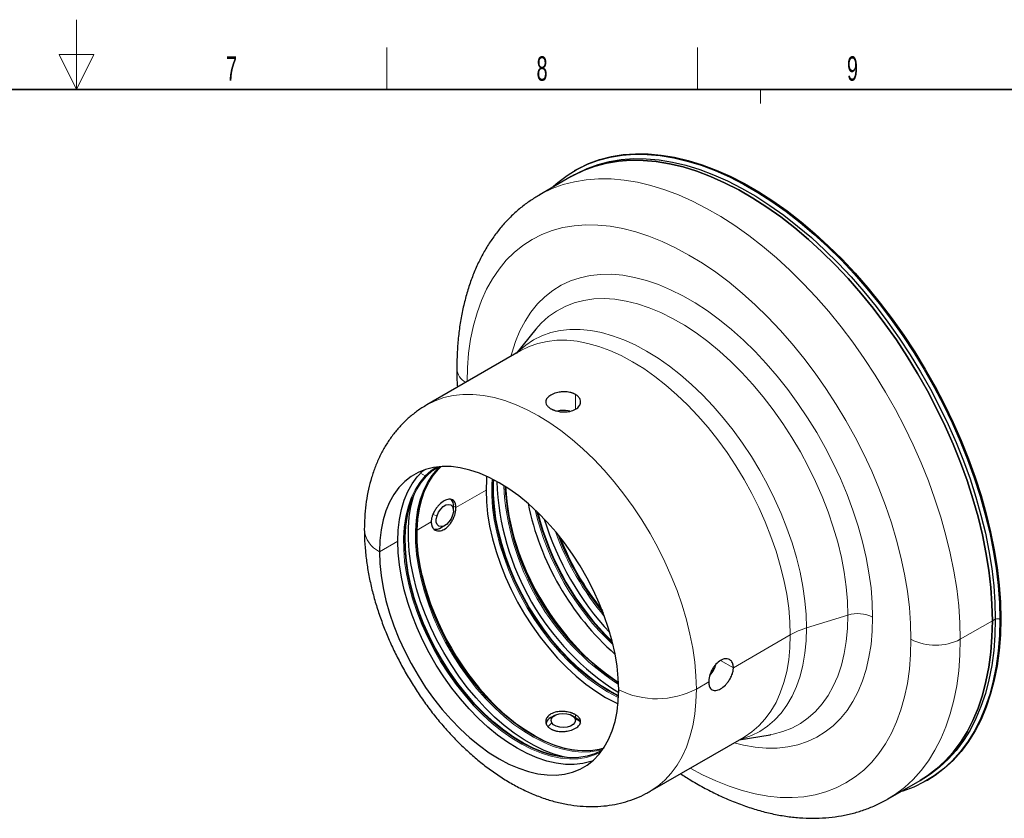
# Model space of a CAD drawing. Header units: millimetres. Extents: x 16 to 581, y 2 to 418.
# Tile 3 of 4: x 296 to 437, y 303 to 418. Entities that reach past the tile are written whole.
import ezdxf

# ---------------------------------------------------------------- set-up
doc = ezdxf.new("R2010")
doc.units = ezdxf.units.MM
doc.styles.add('SLDTEXTSTYLE0', font='TXT', dxfattribs={"width": 0.605})

msp = doc.modelspace()

# ---------------------------------------------------------------- linework, layer by layer
at = {"color": 7, "linetype": 'Continuous', "lineweight": 18}
for p, q in [((304, 418), (304, 408)), ((348.5, 408), (348.5, 414)), ((393, 408), (393, 414)), ((306.5, 413), (301.5, 413)), ((301.5, 413), (304, 408)), ((304, 408), (306.5, 413)), ((402.02783, 406), (402.02783, 408)), ((375.52802, 364.24354), (375.52802, 362.12309)), ((353.98263, 352.5602), (353.31518, 352.9482)), ((355.68984, 353.54575), (355.48999, 353.66193)), ((355.68984, 353.54575), (356.04105, 353.88889)), ((358.38068, 348.01318), (362.69404, 350.50323)), ((358.02713, 348.21729), (358.38068, 348.01318)), ((352.82254, 344.80453), (354.84515, 345.97216)), ((355.6726, 346.86042), (355.09171, 347.02921)), ((347.42053, 341.68602), (350.03682, 343.19638)), ((408.64009, 330.76005), (414.57492, 332.60488)), ((430.68235, 329.13375), (435.27855, 331.78707)), ((435.27855, 331.78707), (435.70281, 332.03199)), ((436.33921, 331.99117), (436.48063, 332.07282)), ((398.15544, 325.05171), (406.31002, 329.75924)), ((398.15544, 325.05171), (396.31853, 326.11213)), ((392.84938, 321.98858), (394.61991, 323.01069)), ((375.40966, 317.83434), (376.11654, 317.36662)), ((375.52802, 317.90485), (375.52802, 318.31312)), ((372.11086, 317.15915), (371.60552, 316.61792))]:
    msp.add_line(p, q, dxfattribs=at)
at = {"color": 7, "linetype": 'Continuous', "lineweight": 35}
msp.add_line((37, 408), (571, 408), dxfattribs=at)
at = {"color": 7, "linetype": 'Continuous', "lineweight": 25}
for p, q in [((374.92524, 395.49972), (370.32905, 392.84639)), ((375.3495, 395.74464), (374.92524, 395.49972)), ((375.52379, 396.42259), (375.38237, 396.34095)), ((369.84795, 373.60497), (367.00484, 370.14332)), ((367.6839, 370.53534), (354.22326, 362.76467)), ((374.70862, 361.83365), (374.45098, 361.89807)), ((355.86981, 353.53573), (356.24881, 353.90425)), ((358.02713, 347.60498), (358.02713, 348.21729)), ((356.25965, 345.15559), (356.7899, 345.46179)), ((372.52262, 318.21099), (371.9922, 317.90468)), ((375.52831, 317.90468), (374.99789, 318.21099)), ((376.11654, 317.36662), (376.22542, 317.12445)), ((386.22066, 307.33755), (399.6813, 315.10821)), ((399.00224, 314.7162), (403.42174, 315.44716)), ((403.42174, 315.44716), (403.53268, 315.466)), ((424.92118, 308.89483), (425.34544, 309.13975)), ((420.32498, 306.24151), (424.92118, 308.89483)), ((425.87826, 308.87001), (426.01968, 308.95165))]:
    msp.add_line(p, q, dxfattribs=at)
at = {"color": 7, "linetype": 'Continuous', "lineweight": 25, "flags": 128}
for points in [[(372.0877, 393.86164), (372.98658, 394.66634), (374.3221, 395.67517), (375.74345, 396.54352), (377.24596, 397.26855), (378.82476, 397.8479), (380.47467, 398.27967), (382.19033, 398.56247), (383.96614, 398.69537), (385.7963, 398.67793), (387.67485, 398.51021), (389.59566, 398.19276), (391.55246, 397.72661), (393.53887, 397.11329), (395.54841, 396.3548), (397.57453, 395.4536), (399.61061, 394.41264), (401.65002, 393.23531), (403.6861, 391.92546), (405.71222, 390.48735), (407.72176, 388.92568), (409.70817, 387.24555), (411.66497, 385.45242), (413.58578, 383.55215), (415.46432, 381.55095), (417.29449, 379.45532), (419.0703, 377.27212), (420.78596, 375.00847), (422.43587, 372.67173), (424.01467, 370.26955), (425.51718, 367.80975), (426.93852, 365.30036), (428.27405, 362.74955), (429.51942, 360.16566), (430.67055, 357.55711), (431.72369, 354.93241), (432.67542, 352.30012), (433.52262, 349.66883), (434.26253, 347.04711), (434.89275, 344.44353), (435.4112, 341.86657), (435.81621, 339.32463), (436.10645, 336.82602), (436.28097, 334.37887), (436.33921, 331.99117)], [(375.3495, 395.74464), (375.70701, 395.9452), (377.19465, 396.66306), (378.75781, 397.23667), (380.39139, 397.66417), (382.09006, 397.94417), (383.84829, 398.07575), (385.66033, 398.05848), (387.52028, 397.89243), (389.42207, 397.57812), (391.3595, 397.11659), (393.32624, 396.50934), (395.31588, 395.75835), (397.32194, 394.86608), (399.33786, 393.83542), (401.35708, 392.66975), (403.37301, 391.37287), (405.37906, 389.949), (407.36871, 388.4028), (409.33545, 386.73929), (411.27287, 384.96392), (413.17466, 383.08247), (415.03461, 381.10108), (416.84665, 379.0262), (418.60488, 376.86462), (420.30355, 374.62337), (421.93713, 372.30978), (423.5003, 369.93138), (424.98794, 367.49593), (426.3952, 365.01138), (427.71751, 362.48584), (428.95054, 359.92753), (430.09028, 357.34481), (431.13299, 354.74609), (432.0753, 352.13987), (432.91411, 349.53462), (433.6467, 346.93887), (434.27067, 344.36106), (434.78399, 341.80961), (435.18499, 339.29284), (435.47236, 336.81897), (435.64515, 334.39605), (435.70281, 332.03199)], [(375.52379, 396.42259), (375.88487, 396.62516), (377.38738, 397.35019), (378.96618, 397.92954), (380.61609, 398.36132), (382.33175, 398.64411), (384.10756, 398.77701), (385.93773, 398.75957), (387.81627, 398.59185), (389.73708, 398.2744), (391.69388, 397.80826), (393.68029, 397.19493), (395.68983, 396.43644), (397.71595, 395.53524), (399.75203, 394.49428), (401.79144, 393.31695), (403.82752, 392.0071), (405.85364, 390.56899), (407.86318, 389.00732), (409.84959, 387.32719), (411.80639, 385.53406), (413.7272, 383.63379), (415.60575, 381.63259), (417.43591, 379.53696), (419.21172, 377.35376), (420.92738, 375.09011), (422.5773, 372.75337), (424.15609, 370.35119), (425.6586, 367.89139), (427.07995, 365.382), (428.41548, 362.83119), (429.66084, 360.2473), (430.81197, 357.63876), (431.86511, 355.01406), (432.81684, 352.38176), (433.66404, 349.75047), (434.40395, 347.12875), (435.03417, 344.52517), (435.55262, 341.94821), (435.95763, 339.40627), (436.24787, 336.90766), (436.42239, 334.46051), (436.48063, 332.07282)], [(435.27855, 331.78707), (435.22089, 334.15113), (435.04809, 336.57404), (434.76073, 339.04792), (434.35973, 341.56469), (433.84641, 344.11614), (433.22243, 346.69394), (432.48985, 349.2897), (431.65103, 351.89494), (430.70873, 354.50117), (429.66601, 357.09988), (428.52628, 359.68261), (427.29325, 362.24091), (425.97094, 364.76646), (424.56367, 367.25101), (423.07603, 369.68645), (421.51287, 372.06485), (419.87929, 374.37845), (418.18062, 376.61969), (416.42239, 378.78128), (414.61035, 380.85615), (412.7504, 382.83755), (410.84861, 384.719), (408.91118, 386.49437), (406.94444, 388.15787), (404.9548, 389.70408), (402.94874, 391.12795), (400.93282, 392.42483), (398.9136, 393.5905), (396.89767, 394.62115), (394.89162, 395.51343), (392.90197, 396.26442), (390.93523, 396.87167), (388.99781, 397.3332), (387.09602, 397.6475), (385.23607, 397.81356), (383.42403, 397.83083), (381.6658, 397.69925), (379.96713, 397.41925), (378.33354, 396.99175), (376.77038, 396.41813), (375.28274, 395.70028), (374.92524, 395.49972)], [(374.92524, 395.49972), (375.28274, 395.70028), (376.77038, 396.41813), (378.33354, 396.99175), (379.96713, 397.41925), (381.6658, 397.69925), (383.42403, 397.83083), (385.23607, 397.81356), (387.09602, 397.6475), (388.99781, 397.3332), (390.93523, 396.87167), (392.90197, 396.26442), (394.89162, 395.51343), (396.89767, 394.62115), (398.9136, 393.5905), (400.93282, 392.42483), (402.94874, 391.12795), (404.9548, 389.70408), (406.94444, 388.15787), (408.91118, 386.49437), (410.84861, 384.719), (412.7504, 382.83755), (414.61035, 380.85615), (416.42239, 378.78128), (418.18062, 376.61969), (419.87929, 374.37845), (421.51287, 372.06485), (423.07603, 369.68645), (424.56367, 367.25101), (425.97094, 364.76646), (427.29325, 362.24091), (428.52628, 359.68261), (429.66601, 357.09988), (430.70873, 354.50117), (431.65103, 351.89494), (432.48985, 349.2897), (433.22243, 346.69394), (433.84641, 344.11614), (434.35973, 341.56469), (434.76073, 339.04792), (435.04809, 336.57404), (435.22089, 334.15113), (435.27855, 331.78707)], [(381.71521, 321.88812), (381.65664, 323.5571), (381.48134, 325.28229), (381.1905, 327.05192), (380.78612, 328.85389), (380.27094, 330.6759), (379.6485, 332.5055), (378.92305, 334.33019), (378.09953, 336.13751), (377.18358, 337.91511), (376.18145, 339.65085), (375.09998, 341.33287), (373.94657, 342.94969), (372.7291, 344.49025), (371.45588, 345.94404), (370.1356, 347.30112), (368.77729, 348.55223), (367.39023, 349.68881), (365.98388, 350.70311), (364.56787, 351.58819), (363.15185, 352.338), (361.74551, 352.94744), (360.35845, 353.41233), (359.00014, 353.72949), (357.67986, 353.89677), (356.40664, 353.91301), (355.18916, 353.77811), (354.03575, 353.49299), (352.95429, 353.0596), (351.95216, 352.4809), (351.03621, 351.76083), (350.21269, 350.90432), (349.48723, 349.91723), (348.86479, 348.80628), (348.34962, 347.57908), (347.94523, 346.244), (347.6544, 344.81017), (347.4791, 343.28737), (347.42053, 341.68602)], [(350.03682, 343.19638), (350.09539, 344.79773), (350.27069, 346.32052), (350.56153, 347.75436), (350.96591, 349.08943), (351.48109, 350.31664), (352.10353, 351.42758), (352.82899, 352.41468), (353.6525, 353.27118), (353.82276, 353.42137)], [(379.56067, 313.52256), (378.89849, 313.34191), (377.70901, 313.15322), (376.45953, 313.11881), (375.15905, 313.23892), (373.81695, 313.5127), (372.44288, 313.93816), (371.04675, 314.51224), (369.63863, 315.23081), (368.22865, 316.08869), (366.82698, 317.0797), (365.44371, 318.1967), (364.08881, 319.43163), (362.77204, 320.77561), (361.50289, 322.21894), (360.29051, 323.75124), (359.14362, 325.36145), (358.0705, 327.03798), (357.07887, 328.76875), (356.17588, 330.54129), (355.36804, 332.34282), (354.66116, 334.16037), (354.06034, 335.98084), (353.56991, 337.79112), (353.1934, 339.57816), (352.93352, 341.32908), (352.79215, 343.03127), (352.7703, 344.67247), (352.86814, 346.24085), (353.08496, 347.72511), (353.41919, 349.11456), (353.86842, 350.39919), (354.42943, 351.56973), (355.09817, 352.61776), (355.86981, 353.53573)], [(354.1626, 352.55018), (355.0316, 353.33146), (355.81386, 353.86699)], [(379.31089, 313.16453), (378.31218, 312.69797), (377.19128, 312.35636), (376.0018, 312.16767), (374.75232, 312.13326), (373.45184, 312.25337), (372.10974, 312.52715), (370.73567, 312.95261), (369.33954, 313.52669), (367.93142, 314.24526), (366.52144, 315.10314), (365.11977, 316.09415), (363.7365, 317.21114), (362.3816, 318.44608), (361.06483, 319.79006), (359.79568, 321.23339), (358.5833, 322.76569), (357.43641, 324.3759), (356.36329, 326.05243), (355.37166, 327.7832), (354.46867, 329.55574), (353.66083, 331.35727), (352.95395, 333.17482), (352.35313, 334.99529), (351.8627, 336.80557), (351.48619, 338.59261), (351.22631, 340.34353), (351.08494, 342.04572), (351.06309, 343.68692), (351.16093, 345.2553), (351.37775, 346.73956), (351.71198, 348.12901), (352.16121, 349.41364), (352.72222, 350.58418), (353.39096, 351.63221), (354.1626, 352.55018)], [(362.78705, 352.50916), (362.7526, 352.10458), (362.69404, 350.50323)], [(381.69654, 320.97511), (381.66555, 320.99008), (380.25607, 321.74199), (378.84714, 322.63184), (377.44889, 323.65323), (376.07142, 324.79878), (374.72464, 326.06025), (373.41825, 327.42855), (372.16167, 328.89381), (370.96396, 330.44549), (369.83373, 332.0724), (368.77914, 333.76282), (367.80779, 335.50457), (366.92666, 337.2851), (366.14212, 339.09158), (365.45981, 340.91101), (364.88465, 342.73025), (364.42078, 344.53622), (364.07155, 346.3159), (363.83947, 348.05646), (363.72621, 349.74537), (363.7326, 351.37045), (363.77067, 352.02699)], [(381.69845, 321.02256), (380.37823, 321.73123), (378.9633, 322.62487), (377.5591, 323.65059), (376.17577, 324.80102), (374.82325, 326.06786), (373.51131, 327.44198), (372.24938, 328.91348), (371.04657, 330.47176), (369.91154, 332.10559), (368.85246, 333.80321), (367.87697, 335.55237), (366.9921, 337.34048), (366.20422, 339.15465), (365.519, 340.98181), (364.9414, 342.8088), (364.47555, 344.62245), (364.12484, 346.4097), (363.89177, 348.15767), (363.77803, 349.85376), (363.78444, 351.48576), (363.81271, 352.00492)], [(375.38247, 313.20774), (375.30611, 313.21887), (373.95829, 313.49381), (372.57838, 313.92108), (371.17632, 314.49761), (369.7622, 315.21924), (368.34622, 316.08077), (366.93858, 317.07599), (365.54942, 318.19774), (364.18876, 319.43793), (362.86639, 320.78763), (361.59184, 322.23711), (360.3743, 323.77592), (359.22253, 325.39299), (358.14484, 327.07665), (357.14899, 328.81479), (356.24216, 330.59487), (355.43088, 332.40407), (354.72099, 334.22935), (354.11762, 336.05757), (353.6251, 337.87555), (353.24699, 339.67019), (352.986, 341.42856), (352.84403, 343.138), (352.82209, 344.78618), (352.92035, 346.36124), (353.13808, 347.85182), (353.47374, 349.24718), (353.88674, 350.44346)], [(362.69404, 350.50323), (362.7526, 348.83426), (362.9279, 347.10906), (363.21874, 345.33944), (363.62313, 343.53746), (364.1383, 341.71546), (364.76074, 339.88586), (365.4862, 338.06116), (366.30972, 336.25384), (367.22567, 334.47624), (368.2278, 332.7405), (369.30926, 331.05848), (370.46267, 329.44166), (371.68014, 327.9011), (372.95337, 326.44731), (374.27364, 325.09023), (375.63195, 323.83912), (377.01902, 322.70254), (378.42536, 321.68824), (379.84138, 320.80317), (381.25739, 320.05335), (381.6222, 319.88219)], [(373.67526, 312.22219), (373.5989, 312.23332), (372.25108, 312.50826), (370.87117, 312.93553), (369.46911, 313.51206), (368.05499, 314.23369), (366.63901, 315.09522), (365.23137, 316.09044), (363.84221, 317.21219), (362.48155, 318.45238), (361.15918, 319.80208), (359.88463, 321.25155), (358.66709, 322.79037), (357.51532, 324.40744), (356.43763, 326.0911), (355.44178, 327.82924), (354.53495, 329.60931), (353.72367, 331.41851), (353.01378, 333.2438), (352.41041, 335.07202), (351.91789, 336.89), (351.53978, 338.68464), (351.27879, 340.44301), (351.13682, 342.15245), (351.11488, 343.80063), (351.21314, 345.37569), (351.43087, 346.86626), (351.76653, 348.26162), (352.17953, 349.45791)], [(374.2789, 312.15953), (373.81348, 312.26069), (372.42501, 312.65838), (371.01241, 313.20378), (369.58531, 313.89318), (368.15347, 314.72186), (366.72668, 315.68417), (365.31467, 316.77352), (363.92709, 317.98248), (362.57343, 319.30279), (361.26292, 320.72543), (360.00453, 322.24068), (358.80684, 323.83819), (357.67803, 325.50705), (356.62583, 327.23586), (355.65741, 329.0128), (354.77939, 330.82575), (353.99777, 332.66231), (353.31789, 334.50995), (352.7444, 336.35603), (352.2812, 338.18796), (351.93147, 339.99321), (351.69759, 341.75945), (351.58116, 343.47462), (351.58298, 345.127), (351.70303, 346.70531), (351.9405, 348.19876), (352.29376, 349.59715), (352.42715, 350.01198)], [(355.6726, 346.86042), (355.89176, 347.35548), (356.19882, 347.80504), (356.56372, 348.16509), (356.95074, 348.40039), (357.322, 348.4879), (357.64115, 348.41905), (357.87695, 348.2006), (358.00632, 347.85391), (358.01661, 347.41293), (357.90679, 346.92082)], [(357.90679, 346.92082), (357.68762, 346.42576), (357.38056, 345.9762), (357.01566, 345.61615), (356.62865, 345.38086), (356.25739, 345.29335), (355.93824, 345.36219), (355.70244, 345.58065), (355.57306, 345.92734), (355.56278, 346.36831), (355.6726, 346.86042)], [(377.92927, 311.66313), (377.71628, 311.59151), (376.56287, 311.30639), (375.3454, 311.17149), (374.07217, 311.18773), (372.7519, 311.35501), (371.39359, 311.67217), (370.00652, 312.13706), (368.60018, 312.74649), (367.18416, 313.49631), (365.76815, 314.38139), (364.3618, 315.39569), (362.97474, 316.53227), (361.61643, 317.78338), (360.29616, 319.14046), (359.02293, 320.59425), (357.80546, 322.13481), (356.65205, 323.75163), (355.57059, 325.43365), (354.56846, 327.16939), (353.6525, 328.94699), (352.82899, 330.75431), (352.10353, 332.579), (351.48109, 334.4086), (350.96591, 336.23061), (350.56153, 338.03258), (350.27069, 339.80221), (350.09539, 341.5274), (350.03682, 343.19638)], [(347.42053, 341.68602), (347.4791, 340.01705), (347.6544, 338.29186), (347.94523, 336.52223), (348.34962, 334.72026), (348.86479, 332.89825), (349.48723, 331.06865), (350.21269, 329.24396), (351.03621, 327.43664), (351.95216, 325.65904), (352.95429, 323.92329), (354.03575, 322.24127), (355.18916, 320.62445), (356.40664, 319.08389), (357.67986, 317.6301), (359.00014, 316.27302), (360.35845, 315.02191), (361.74551, 313.88533), (363.15185, 312.87104), (364.56787, 311.98596), (365.98388, 311.23614), (367.39023, 310.62671), (368.77729, 310.16182), (370.1356, 309.84465), (371.45588, 309.67738), (372.7291, 309.66113), (373.94657, 309.79603), (375.09998, 310.08115), (376.18145, 310.51454), (377.18358, 311.09325), (378.09953, 311.81331), (378.92305, 312.66982), (379.6485, 313.65692), (380.27094, 314.76786), (380.78612, 315.99506), (381.1905, 317.33014), (381.48134, 318.76398), (381.65664, 320.28677), (381.71521, 321.88812)], [(436.33921, 331.99117), (436.28097, 329.67072), (436.10645, 327.42507), (435.81621, 325.26156), (435.4112, 323.18724), (434.89275, 321.20887), (434.26253, 319.33291), (433.52262, 317.56548), (432.67542, 315.91235), (431.72369, 314.37889), (430.67055, 312.97013), (429.51942, 311.69065), (428.27405, 310.54462), (426.93852, 309.53579), (425.51718, 308.66744), (424.01467, 307.94241), (422.43587, 307.36306), (422.08363, 307.25675)], [(424.92118, 308.89483), (425.97094, 309.55402), (427.29325, 310.55286), (428.52628, 311.68754), (429.66601, 312.95436), (430.70873, 314.34917), (431.65103, 315.86744), (432.48985, 317.50421), (433.22243, 319.25414), (433.84641, 321.11152), (434.35973, 323.0703), (434.76073, 325.12409), (435.04809, 327.26618), (435.22089, 329.48959), (435.27855, 331.78707)], [(435.27855, 331.78707), (435.22089, 329.48959), (435.04809, 327.26618), (434.76073, 325.12409), (434.35973, 323.0703), (433.84641, 321.11152), (433.22243, 319.25414), (432.48985, 317.50421), (431.65103, 315.86744), (430.70873, 314.34917), (429.66601, 312.95436), (428.52628, 311.68754), (427.29325, 310.55286), (425.97094, 309.55402), (424.92118, 308.89483)], [(435.70281, 332.03199), (435.64515, 329.73451), (435.47236, 327.5111), (435.18499, 325.36901), (434.78399, 323.31522), (434.27067, 321.35644), (433.6467, 319.49906), (432.91411, 317.74913), (432.0753, 316.11236), (431.13299, 314.59409), (430.09028, 313.19928), (428.95054, 311.93246), (427.71751, 310.79779), (426.3952, 309.79894), (425.34544, 309.13975)], [(436.48063, 332.07282), (436.42239, 329.75236), (436.24787, 327.50671), (435.95763, 325.3432), (435.55262, 323.26888), (435.03417, 321.29051), (434.40395, 319.41455), (433.66404, 317.64712), (432.81684, 315.99399), (431.86511, 314.46053), (430.81197, 313.05177), (429.66084, 311.77229), (428.41548, 310.62626), (427.07995, 309.61743), (426.01968, 308.95165)], [(372.11086, 317.15915), (372.01087, 317.46991), (372.08213, 317.7833), (372.31766, 318.06864), (372.69439, 318.298), (373.17546, 318.44892), (373.71378, 318.50664), (374.25664, 318.46551), (374.75092, 318.32954), (375.14822, 318.11206), (375.40966, 317.83434)], [(375.40966, 317.83434), (375.50964, 317.52358), (375.43838, 317.21019), (375.20286, 316.92485), (374.82612, 316.69549), (374.34505, 316.54457), (373.80674, 316.48685), (373.26387, 316.52799), (372.7696, 316.66395), (372.3723, 316.88144), (372.11086, 317.15915)], [(375.52831, 317.90468), (375.82003, 317.70224), (376.11654, 317.36662)]]:
    msp.add_lwpolyline(points, dxfattribs=at)
at = {"color": 7, "linetype": 'Continuous', "lineweight": 18, "flags": 128}
for points in [[(370.34008, 392.85275), (370.68655, 393.04696), (372.17419, 393.76481), (373.73735, 394.33842), (375.37093, 394.76592), (377.06961, 395.04592), (378.82783, 395.1775), (380.63988, 395.16024), (382.49982, 394.99418), (384.40161, 394.67987), (386.33904, 394.21834), (388.30578, 393.61109), (390.29542, 392.8601), (392.30148, 391.96783), (394.3174, 390.93717), (396.33662, 389.77151), (398.35255, 388.47462), (400.3586, 387.05075), (402.34825, 385.50455), (404.31499, 383.84104), (406.25241, 382.06567), (408.1542, 380.18422), (410.01415, 378.20283), (411.8262, 376.12795), (413.58442, 373.96637), (415.2831, 371.72512), (416.91668, 369.41153), (418.47984, 367.03313), (419.96748, 364.59768), (421.37475, 362.11313), (422.69705, 359.58759), (423.93008, 357.02928), (425.06982, 354.44656), (426.11254, 351.84784), (427.05484, 349.24162), (427.89365, 346.63637), (428.62624, 344.04062), (429.25021, 341.46281), (429.76354, 338.91136), (430.16453, 336.39459), (430.4519, 333.92072), (430.62469, 331.4978), (430.68235, 329.13375)], [(423.61128, 329.13375), (423.55323, 331.38583), (423.37928, 333.69672), (423.09007, 336.05799), (422.68666, 338.46102), (422.17051, 340.89704), (421.54351, 343.35717), (420.80796, 345.83242), (419.96652, 348.31377), (419.02227, 350.79216), (417.97867, 353.25855), (416.8395, 355.70394), (415.60895, 358.1194), (414.29148, 360.49612), (412.89191, 362.82544), (411.41535, 365.09884), (409.86719, 367.30804), (408.25307, 369.44497), (406.57888, 371.50184), (404.85074, 373.47114), (403.07494, 375.34568), (401.25797, 377.11863), (399.40646, 378.78351), (397.52716, 380.33425), (395.62693, 381.7652), (393.71271, 383.07112), (391.79148, 384.24727), (389.87025, 385.28933), (387.95603, 386.19352), (386.0558, 386.95653), (384.1765, 387.57557), (382.32499, 388.0484), (380.50802, 388.37328), (378.73222, 388.54903), (377.00408, 388.57501), (375.32989, 388.45112), (373.71577, 388.17781), (372.16761, 387.75608), (370.69105, 387.18748), (369.29148, 386.47407), (367.97401, 385.61846), (366.74345, 384.62377), (365.60429, 383.49363), (364.56069, 382.23217), (363.61644, 380.84398), (362.775, 379.33413), (362.03945, 377.70813), (361.41245, 375.97192), (360.8963, 374.13183), (360.49289, 372.19457), (360.20368, 370.16722), (360.02973, 368.05717), (359.9722, 366.08347)], [(366.27585, 369.72249), (366.39984, 370.19315), (366.92112, 371.83274), (367.55347, 373.36366), (368.29408, 374.77908), (369.13963, 376.07268), (370.08635, 377.23868), (371.13002, 378.27188), (372.26596, 379.16765), (373.4891, 379.922), (374.79399, 380.53156), (376.1748, 380.9936), (377.62535, 381.30607), (379.13917, 381.46756), (380.7095, 381.47736), (382.32933, 381.33542), (383.99141, 381.04238), (385.68834, 380.59954), (387.41252, 380.00889), (389.15625, 379.27305), (390.91176, 378.39532), (392.6712, 377.37962), (394.42671, 376.23049), (396.17044, 374.95304), (397.89462, 373.553), (399.59155, 372.03662), (401.25363, 370.41066), (402.87346, 368.68238), (404.44379, 366.85952), (405.95761, 364.9502), (407.40816, 362.96297), (408.78897, 360.90668), (410.09386, 358.79053), (411.317, 356.62396), (412.45294, 354.41666), (413.49661, 352.17848), (414.44333, 349.91942), (415.28888, 347.64956), (416.02949, 345.37905), (416.66184, 343.11803), (417.18312, 340.87659), (417.591, 338.66474), (417.88364, 336.49237), (418.05975, 334.36918), (418.11854, 332.30464)], [(414.57492, 332.60488), (414.51574, 334.59608), (414.33849, 336.6459), (414.04402, 338.74437), (413.63377, 340.88126), (413.10974, 343.04616), (412.47449, 345.22852), (411.73111, 347.4177), (410.88322, 349.60305), (409.93495, 351.77392), (408.89093, 353.91972), (407.75623, 356.03002), (406.53638, 358.09452), (405.23734, 360.10316), (403.86542, 362.04617), (402.42732, 363.91407), (400.93003, 365.69776), (399.38086, 367.38856), (397.78735, 368.97823), (396.15726, 370.45902), (394.49854, 371.82372), (392.81926, 373.06568), (391.12761, 374.17885), (389.43183, 375.1578), (387.74018, 375.99777), (386.0609, 376.69467), (384.40217, 377.24509), (382.77208, 377.64636), (381.17857, 377.89652), (379.6294, 377.99436), (378.13211, 377.93939), (376.69401, 377.73189), (375.32209, 377.37287), (374.02305, 376.86406), (372.80321, 376.20797), (371.66851, 375.40777), (370.62448, 374.46737), (369.84795, 373.60497)], [(367.10935, 370.20365), (367.36154, 370.45473), (368.38842, 371.33341), (369.50359, 372.07279), (370.70136, 372.66908), (371.97564, 373.11925), (373.31992, 373.42102), (374.72737, 373.57283), (376.19081, 373.57392), (377.70277, 373.42428), (379.25556, 373.12468), (380.84126, 372.67664), (382.4518, 372.08244), (384.07896, 371.34511), (385.71446, 370.46841), (387.34995, 369.45681), (388.97711, 368.31545), (390.58765, 367.05017), (392.17335, 365.6674), (393.72614, 364.17419), (395.23811, 362.57815), (396.70154, 360.88741), (398.10899, 359.1106), (399.45327, 357.25675), (400.72755, 355.33533), (401.92532, 353.35611), (403.04049, 351.3292), (404.06737, 349.26491), (405.00072, 347.17376), (405.8358, 345.06641), (406.56834, 342.95361), (407.19462, 340.8461), (407.71144, 338.75465), (408.11616, 336.68989), (408.40674, 334.66236), (408.58167, 332.68238), (408.64009, 330.76005)], [(406.31002, 329.75924), (406.25236, 331.65657), (406.0797, 333.61079), (405.79291, 335.61195), (405.39345, 337.64984), (404.88335, 339.71409), (404.26522, 341.79418), (403.54221, 343.87951), (402.71799, 345.95944), (401.79678, 348.02339), (400.78326, 350.06083), (399.6826, 352.06138), (398.50041, 354.01485), (397.24271, 355.91128), (395.9159, 357.74101), (394.52677, 359.49471), (393.08237, 361.16345), (391.59007, 362.73873), (390.05748, 364.21252), (388.4924, 365.5773), (386.90282, 366.82613), (385.29682, 367.95263), (383.6826, 368.95108), (382.06838, 369.81637), (380.46238, 370.54411), (378.8728, 371.13058), (377.30772, 371.5728), (375.77513, 371.8685), (374.28283, 372.0162), (372.83843, 372.01512), (371.44929, 371.86528), (370.12249, 371.56744), (368.86479, 371.12312), (367.6839, 370.53534)], [(354.22338, 362.76475), (355.40415, 363.35246), (356.66185, 363.79678), (357.98865, 364.09462), (359.37779, 364.24446), (360.82219, 364.24553), (362.31449, 364.09784), (363.84708, 363.80214), (365.41216, 363.35992), (367.00174, 362.77345), (368.60774, 362.04571), (370.22196, 361.18042), (371.83618, 360.18197), (373.44218, 359.05547), (375.03176, 357.80664), (376.59684, 356.44186), (378.12943, 354.96807), (379.62173, 353.39279), (381.06613, 351.72405), (382.45527, 349.97034), (383.78207, 348.14061), (385.03977, 346.24418), (386.22196, 344.29072), (387.32262, 342.29017), (388.33614, 340.25273), (389.25735, 338.18878), (390.08157, 336.10885), (390.80458, 334.02352), (391.42271, 331.94343), (391.93281, 329.87918), (392.33227, 327.84128), (392.61906, 325.84013), (392.79173, 323.88591), (392.84938, 321.98858)], [(379.44347, 313.35033), (378.81651, 313.1809), (377.62197, 312.9914), (376.36718, 312.95684), (375.06116, 313.07747), (373.71335, 313.35241), (372.33343, 313.77968), (370.93137, 314.35621), (369.51725, 315.07783), (368.10127, 315.93936), (366.69363, 316.93459), (365.30448, 318.05634), (363.94381, 319.29653), (362.62144, 320.64622), (361.34689, 322.0957), (360.12935, 323.63451), (358.97758, 325.25158), (357.89989, 326.93525), (356.90404, 328.67338), (355.99721, 330.45346), (355.18593, 332.26266), (354.47604, 334.08794), (353.87267, 335.91616), (353.38015, 337.73414), (353.00204, 339.52878), (352.74105, 341.28716), (352.59908, 342.99659), (352.57714, 344.64478), (352.6754, 346.21983), (352.89313, 347.71041), (353.22879, 349.10577), (353.67994, 350.39586), (354.24333, 351.57139), (354.91491, 352.62388), (355.68984, 353.54575)], [(353.98263, 352.5602), (354.85533, 353.34481), (355.56542, 353.83678)], [(379.16048, 312.9645), (378.23498, 312.53841), (377.1093, 312.19535), (375.91476, 312.00585), (374.65997, 311.97129), (373.35395, 312.09192), (372.00614, 312.36686), (370.62622, 312.79413), (369.22416, 313.37065), (367.81004, 314.09228), (366.39406, 314.95381), (364.98642, 315.94904), (363.59727, 317.07079), (362.2366, 318.31098), (360.91423, 319.66067), (359.63968, 321.11015), (358.42214, 322.64896), (357.27037, 324.26603), (356.19268, 325.94969), (355.19683, 327.68783), (354.29, 329.46791), (353.47872, 331.27711), (352.76883, 333.10239), (352.16546, 334.93061), (351.67294, 336.74859), (351.29483, 338.54323), (351.03384, 340.30161), (350.89187, 342.01104), (350.86993, 343.65923), (350.96819, 345.23428), (351.18592, 346.72486), (351.52158, 348.12022), (351.97273, 349.41031), (352.53612, 350.58583), (353.2077, 351.63832), (353.98263, 352.5602)], [(381.68697, 320.76845), (381.54875, 320.83471), (380.13328, 321.58982), (378.71835, 322.48346), (377.31415, 323.50919), (375.93082, 324.65962), (374.5783, 325.92645), (373.26636, 327.30057), (372.00443, 328.77207), (370.80162, 330.33035), (369.66659, 331.96419), (368.60751, 333.6618), (367.63202, 335.41096), (366.74715, 337.19907), (365.95927, 339.01324), (365.27405, 340.8404), (364.69645, 342.66739), (364.2306, 344.48105), (363.87989, 346.2683), (363.64682, 348.01626), (363.53308, 349.71236), (363.53949, 351.34436), (363.58691, 352.12205)], [(418.11854, 332.30464), (418.05975, 330.30798), (417.88364, 328.38812), (417.591, 326.55363), (417.18312, 324.8127), (416.66184, 323.17312), (416.02949, 321.6422), (415.28888, 320.22677), (414.44333, 318.93317), (413.49661, 317.76717), (412.45294, 316.73398), (411.317, 315.83821), (410.09386, 315.08386), (408.78897, 314.4743), (407.40816, 314.01225), (405.95761, 313.69979), (404.44379, 313.53829), (402.87346, 313.52849), (401.25363, 313.67043), (399.59155, 313.96348), (398.27325, 314.29536)], [(403.53268, 315.466), (403.86542, 315.52852), (405.23734, 315.88755), (406.53638, 316.39635), (407.75623, 317.05245), (408.89093, 317.85264), (409.93495, 318.79304), (410.88322, 319.86906), (411.73111, 321.07546), (412.47449, 322.40635), (413.10974, 323.85526), (413.63377, 325.41513), (414.04402, 327.07836), (414.33849, 328.83684), (414.51574, 330.68201), (414.57492, 332.60488)], [(408.64009, 330.76005), (408.58167, 328.90516), (408.40674, 327.12717), (408.11616, 325.43512), (407.71144, 323.83766), (407.19462, 322.3429), (406.56834, 320.95848), (405.8358, 319.69145), (405.00072, 318.54826), (404.06737, 317.53475), (403.04049, 316.65606), (401.92532, 315.91669), (400.72755, 315.3204), (399.45327, 314.87022), (399.10675, 314.77653)], [(391.9696, 310.65634), (393.71271, 309.71653), (395.62693, 308.81234), (397.52716, 308.04933), (399.40646, 307.43028), (401.25797, 306.95746), (403.07494, 306.63258), (404.85074, 306.45683), (406.57888, 306.43085), (408.25307, 306.55474), (409.86719, 306.82805), (411.41535, 307.24977), (412.89191, 307.81838), (414.29148, 308.53179), (415.60895, 309.3874), (416.8395, 310.38209), (417.97867, 311.51223), (419.02227, 312.77369), (419.96652, 314.16188), (420.80796, 315.67173), (421.54351, 317.29772), (422.17051, 319.03393), (422.68666, 320.87403), (423.09007, 322.81128), (423.37928, 324.83864), (423.55323, 326.94869), (423.61128, 329.13375)], [(399.6813, 315.10821), (399.6826, 315.10896), (400.78326, 315.83871), (401.79678, 316.70597), (402.71799, 317.7063), (403.54221, 318.83462), (404.26522, 320.08517), (404.88335, 321.45158), (405.39345, 322.92689), (405.79291, 324.50358), (406.0797, 326.17361), (406.25236, 327.92848), (406.31002, 329.75924)], [(430.68235, 329.13375), (430.62469, 326.83627), (430.4519, 324.61285), (430.16453, 322.47076), (429.76354, 320.41698), (429.25021, 318.4582), (428.62624, 316.60081), (427.89365, 314.85088), (427.05484, 313.21411), (426.11254, 311.69584), (425.06982, 310.30103), (423.93008, 309.03422), (422.69705, 307.89954), (421.37475, 306.90069), (420.31395, 306.23514)], [(392.84938, 321.98858), (392.79173, 320.15782), (392.61906, 318.40295), (392.33227, 316.73292), (391.93281, 315.15623), (391.42271, 313.68092), (390.80458, 312.31451), (390.08157, 311.06396), (389.25735, 309.93564), (388.33614, 308.93531), (387.32262, 308.06805), (386.22196, 307.3383), (386.22054, 307.33747)]]:
    msp.add_lwpolyline(points, dxfattribs=at)
at = {"color": 7, "linetype": 'Continuous', "lineweight": 18}
for centre, radius, start, end in [((360.89508, 368.10785), 2.39571, 184.6361496, 242.6278585), ((355.78856, 353.6976), 0.18112, 236.9720012, 296.6545147), ((354.08135, 352.71205), 0.18112, 236.9720012, 296.6545147), ((401.43958, 353.07266), 36.25879, 182.9740521, 237.0205713), ((407.56385, 356.60812), 38.86074, 193.2866744, 226.7079491), ((349.20143, 345.23214), 3.96819, 185.4842121, 243.3336872), ((410.37281, 358.2297), 40.118, 199.8724707, 220.1221528), ((415.97934, 328.11858), 4.70099, 62.9315805, 107.3824572), ((435.97549, 331.30198), 0.77928, 62.1775808, 110.4822194), ((411.983, 319.76433), 11.49265, 106.910284, 119.5786728), ((427.14682, 335.9573), 7.68511, 242.6096722, 297.3903278), ((387.1837, 332.86564), 12.26418, 243.5196093, 297.5142448)]:
    msp.add_arc(centre, radius, start, end, dxfattribs=at)
at = {"color": 7, "linetype": 'Continuous', "lineweight": 25}
for centre, radius, start, end in [((373.76149, 358.4914), 3.47574, 78.5581693, 103.7164039), ((401.68762, 353.21585), 37.48978, 182.1918658, 237.8027576), ((401.54422, 353.13307), 36.17818, 183.27125, 236.7233735), ((401.8101, 353.28655), 36.4001, 183.5483342, 236.4462893), ((356.61229, 348.30469), 1.41754, 356.4649155, 38.9040211), ((407.42564, 356.52834), 39.50989, 191.5715646, 228.4230589), ((407.76599, 356.72481), 38.88964, 193.8295575, 226.1650659), ((408.0273, 356.87567), 39.10733, 194.1220892, 225.8725342), ((410.37645, 358.2318), 41.0716, 196.7833609, 223.2112626), ((355.48111, 346.33113), 1.40997, 259.3171224, 303.5160048), ((405.07788, 355.173), 40.05408, 193.8256969, 226.1689266), ((410.46752, 358.28438), 40.02809, 200.7098727, 219.2847508), ((410.72716, 358.43427), 40.24404, 201.1302601, 218.8643633), ((411.78335, 359.04399), 41.41432, 201.5477086, 218.4469149), ((392.4207, 347.86617), 40.05411, 193.8257094, 226.1689141), ((392.33825, 326.36677), 3.42011, 316.2570849, 346.5335588), ((372.61657, 316.64532), 1.40565, 116.3713305, 160.0751253)]:
    msp.add_arc(centre, radius, start, end, dxfattribs=at)
for points, knots in [([(370.34497, 392.84926), (369.89674, 392.57985), (368.96082, 392.0173), (367.63323, 391.00929), (366.34621, 389.86654), (365.1477, 388.60616), (364.03799, 387.23421), (363.02039, 385.75192), (362.09773, 384.16199), (361.27331, 382.46735), (360.55042, 380.67185), (359.93227, 378.78031), (359.42167, 376.7986), (359.02091, 374.73347), (358.73135, 372.59243), (358.55737, 370.41939), (358.50915, 368.84519), (358.50742, 368.01518), (358.50721, 367.91313)], [0, 0, 0, 0, 0.05861176, 0.122383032, 0.186254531, 0.25041226, 0.315020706, 0.380212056, 0.446077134, 0.512659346, 0.579953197, 0.647908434, 0.716439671, 0.785439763, 0.854794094, 0.924392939, 0.990704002, 1, 1, 1, 1]), ([(358.50721, 367.91313), (358.50892, 367.50271), (358.51252, 366.6371), (358.564, 365.75174), (358.59107, 365.28616)], [0, 0, 0, 0, 0.4741393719, 1, 1, 1, 1]), ([(375.52802, 364.24354), (375.49051, 364.26436), (375.41478, 364.3064), (375.29156, 364.36379), (375.16016, 364.4172), (375.02013, 364.46571), (374.87194, 364.5089), (374.64371, 364.56357), (374.27665, 364.62101), (373.75973, 364.63888), (373.24284, 364.58836), (372.62053, 364.45575), (371.94653, 364.18658), (371.49761, 363.80785), (371.29801, 363.46596), (371.23848, 363.18349), (371.29765, 362.90097), (371.42401, 362.68467), (371.55534, 362.53117), (371.68466, 362.41197), (371.82903, 362.30173), (371.93852, 362.23528), (371.99249, 362.20252)], [0, 0, 0, 0, 0.019942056, 0.040265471, 0.060970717, 0.082058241, 0.103528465, 0.125381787, 0.177996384, 0.250459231, 0.322959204, 0.375476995, 0.499900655, 0.624382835, 0.676968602, 0.749568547, 0.822092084, 0.874759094, 0.907353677, 0.939091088, 0.969972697, 1, 1, 1, 1]), ([(371.99249, 362.20252), (372.02995, 362.1816), (372.10557, 362.13936), (372.2286, 362.08002), (372.35978, 362.02343), (372.49955, 361.97042), (372.64746, 361.92141), (372.87549, 361.85628), (373.24217, 361.77794), (373.75897, 361.72742), (374.27571, 361.74521), (374.89851, 361.8423), (375.57324, 362.0907), (376.02265, 362.49022), (376.22233, 362.86734), (376.28198, 363.18198), (376.22323, 363.49653), (376.09733, 363.73512), (375.96617, 363.90104), (375.83661, 364.02798), (375.69191, 364.14317), (375.58214, 364.2104), (375.52802, 364.24354)], [0, 0, 0, 0, 0.019914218, 0.040207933, 0.060881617, 0.081935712, 0.10337064, 0.125186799, 0.177814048, 0.250178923, 0.322739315, 0.375214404, 0.499760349, 0.624343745, 0.67690472, 0.749404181, 0.821843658, 0.874397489, 0.907094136, 0.938925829, 0.969893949, 1, 1, 1, 1]), ([(354.23254, 362.74902), (353.99172, 362.61337), (353.3079, 362.2282), (352.26593, 361.45788), (351.11201, 360.4587), (350.05552, 359.34689), (349.09455, 358.13469), (348.2328, 356.82347), (347.47256, 355.4165), (346.81691, 353.916), (346.26929, 352.32471), (345.8336, 350.64649), (345.51345, 348.88724), (345.3154, 347.07626), (345.25481, 345.71724), (345.25189, 344.97409), (345.2514, 344.84801)], [0, 0, 0, 0, 0.0403144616, 0.1144721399, 0.1885423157, 0.2628769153, 0.3378205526, 0.4137015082, 0.4908168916, 0.56941039, 0.6496434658, 0.7315651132, 0.8150907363, 0.9000036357, 0.9830351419, 1, 1, 1, 1]), ([(358.38068, 348.01318), (358.38009, 348.05526), (358.3789, 348.1402), (358.36906, 348.26259), (358.35292, 348.38188), (358.32956, 348.49686), (358.29886, 348.60678), (358.24267, 348.75912), (358.13004, 348.95999), (357.91989, 349.14992), (357.65072, 349.23729), (357.2602, 349.23328), (356.7105, 349.03307), (356.13681, 348.58559), (355.70551, 348.1157), (355.39879, 347.69619), (355.15122, 347.24247), (355.00441, 346.8724), (354.92453, 346.59876), (354.87833, 346.37881), (354.85026, 346.16916), (354.84684, 346.03721), (354.84515, 345.97216)], [0, 0, 0, 0, 0.019914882, 0.040208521, 0.060881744, 0.081935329, 0.103370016, 0.125186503, 0.177846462, 0.250183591, 0.322786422, 0.375223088, 0.499772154, 0.624347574, 0.67686638, 0.749404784, 0.821810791, 0.874395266, 0.907092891, 0.938924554, 0.969892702, 1, 1, 1, 1]), ([(354.84515, 345.97216), (354.84589, 345.92995), (354.84738, 345.84471), (354.85958, 345.72081), (354.87947, 345.59921), (354.90812, 345.48107), (354.94563, 345.36714), (355.01388, 345.20792), (355.15057, 344.9933), (355.39806, 344.78224), (355.70466, 344.67375), (356.13552, 344.65487), (356.70862, 344.8417), (357.25831, 345.30264), (357.64927, 345.796), (357.91906, 346.23753), (358.12966, 346.71348), (358.25073, 347.09855), (358.31635, 347.38002), (358.35394, 347.60409), (358.3766, 347.81616), (358.37934, 347.94812), (358.38068, 348.01318)], [0, 0, 0, 0, 0.019942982, 0.040266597, 0.060971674, 0.082058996, 0.103529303, 0.125383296, 0.178029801, 0.250463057, 0.323002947, 0.375480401, 0.499899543, 0.624383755, 0.676931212, 0.749580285, 0.82206681, 0.87476493, 0.907358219, 0.939093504, 0.969973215, 1, 1, 1, 1]), ([(345.2514, 344.84801), (345.25524, 344.48562), (345.26599, 343.47246), (345.38047, 341.78412), (345.62656, 339.78213), (345.98894, 337.76516), (346.46147, 335.74249), (347.0404, 333.72285), (347.72125, 331.71447), (348.49974, 329.72501), (349.37164, 327.76184), (350.33279, 325.83217), (351.37908, 323.94307), (352.50639, 322.10169), (353.7106, 320.31515), (354.9876, 318.59054), (356.33344, 316.93481), (357.74431, 315.35485), (359.21648, 313.85765), (360.74629, 312.45036), (362.32997, 311.14041), (363.9635, 309.93569), (365.64222, 308.84464), (367.35983, 307.87658), (369.10796, 307.04123), (370.87589, 306.34796), (372.65111, 305.80467), (374.41986, 305.41698), (376.16816, 305.18754), (377.8829, 305.11604), (379.55276, 305.19936), (381.16774, 305.4335), (382.72131, 305.81005), (384.20115, 306.33217), (385.3678, 306.84695), (386.0105, 307.23265), (386.21138, 307.3532)], [0, 0, 0, 0, 0.0172822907, 0.0483179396, 0.079324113, 0.110293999, 0.1411884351, 0.1719907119, 0.2027001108, 0.2333265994, 0.2638869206, 0.2944019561, 0.3248950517, 0.3553909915, 0.3859103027, 0.4164754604, 0.4471123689, 0.4778462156, 0.5087003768, 0.5396945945, 0.5708420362, 0.6021448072, 0.6335876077, 0.665129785, 0.6966694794, 0.7280781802, 0.7592049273, 0.7898932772, 0.8200111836, 0.849476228, 0.8782659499, 0.9064125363, 0.9339888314, 0.9610934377, 0.9878392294, 1, 1, 1, 1]), ([(398.15544, 325.05171), (398.15472, 325.09384), (398.15327, 325.17891), (398.1414, 325.30244), (398.12202, 325.42359), (398.0941, 325.54119), (398.05753, 325.6545), (397.9909, 325.81284), (397.85739, 326.02583), (397.61466, 326.23462), (397.31276, 326.34089), (396.88666, 326.35739), (396.3162, 326.1692), (395.76328, 325.70991), (395.36736, 325.21947), (395.09316, 324.78092), (394.87819, 324.30832), (394.75387, 323.92522), (394.68635, 323.64457), (394.64755, 323.42041), (394.62413, 323.20813), (394.6213, 323.07588), (394.61991, 323.01069)], [0, 0, 0, 0, 0.019914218, 0.040207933, 0.060881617, 0.081935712, 0.10337064, 0.125186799, 0.177814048, 0.250178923, 0.322739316, 0.375214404, 0.499760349, 0.624343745, 0.67690472, 0.749404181, 0.821843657, 0.874397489, 0.907094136, 0.938925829, 0.969893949, 1, 1, 1, 1]), ([(394.61991, 323.01069), (394.62052, 322.96856), (394.62175, 322.88349), (394.63189, 322.76081), (394.64852, 322.64111), (394.67257, 322.52564), (394.70417, 322.41512), (394.7619, 322.26199), (394.87762, 322.05941), (395.09251, 321.86712), (395.36657, 321.77741), (395.76204, 321.77902), (396.31428, 321.97788), (396.8846, 322.42672), (397.31108, 322.89962), (397.61367, 323.32246), (397.85691, 323.77961), (398.00044, 324.15177), (398.07831, 324.42607), (398.12321, 324.64588), (398.15048, 324.85524), (398.1538, 324.98683), (398.15544, 325.05171)], [0, 0, 0, 0, 0.019942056, 0.040265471, 0.060970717, 0.082058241, 0.103528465, 0.125381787, 0.177996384, 0.250459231, 0.322959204, 0.375476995, 0.499900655, 0.624382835, 0.676968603, 0.749568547, 0.822092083, 0.874759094, 0.907353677, 0.939091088, 0.969972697, 1, 1, 1, 1]), ([(375.52802, 318.31312), (375.49056, 318.33407), (375.41491, 318.37636), (375.29185, 318.43604), (375.16064, 318.49315), (375.02083, 318.54689), (374.87291, 318.59684), (374.64478, 318.66366), (374.27811, 318.7453), (373.76134, 318.80099), (373.2448, 318.78842), (372.62207, 318.69702), (371.94719, 318.45196), (371.49779, 318.04901), (371.29818, 317.66628), (371.23855, 317.34656), (371.29724, 317.02685), (371.42308, 316.78469), (371.55425, 316.61674), (371.68383, 316.4886), (371.82856, 316.37264), (371.93836, 316.3053), (371.99249, 316.2721)], [0, 0, 0, 0, 0.019914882, 0.040208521, 0.060881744, 0.081935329, 0.103370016, 0.125186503, 0.177846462, 0.250183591, 0.322786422, 0.375223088, 0.499772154, 0.624347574, 0.67686638, 0.749404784, 0.821810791, 0.874395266, 0.907092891, 0.938924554, 0.969892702, 1, 1, 1, 1]), ([(371.99249, 316.2721), (372.03001, 316.25129), (372.10577, 316.20928), (372.22903, 316.15221), (372.36046, 316.0993), (372.50052, 316.05153), (372.64873, 316.00927), (372.87706, 315.95627), (373.24409, 315.9022), (373.76098, 315.88956), (374.27766, 315.94529), (374.89987, 316.08354), (375.57403, 316.35606), (376.02296, 316.73155), (376.22252, 317.06774), (376.28202, 317.34488), (376.22289, 317.62216), (376.09659, 317.83486), (375.96524, 317.98645), (375.83592, 318.1045), (375.69152, 318.21402), (375.58201, 318.2804), (375.52802, 318.31312)], [0, 0, 0, 0, 0.019942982, 0.040266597, 0.060971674, 0.082058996, 0.103529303, 0.125383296, 0.178029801, 0.250463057, 0.323002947, 0.375480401, 0.499899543, 0.624383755, 0.676931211, 0.749580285, 0.82206681, 0.87476493, 0.907358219, 0.939093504, 0.969973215, 1, 1, 1, 1]), ([(390.58524, 309.85716), (391.092, 309.53014), (392.26057, 308.77605), (394.10993, 307.73634), (396.12454, 306.71916), (398.14546, 305.83489), (400.16553, 305.08315), (402.17803, 304.46928), (404.17543, 303.99632), (406.14979, 303.66694), (408.09283, 303.48261), (409.99633, 303.4436), (411.85237, 303.54901), (413.65396, 303.79637), (415.39401, 304.18397), (417.07, 304.70352), (418.66703, 305.36855), (419.74659, 305.8849), (420.26967, 306.21387), (420.30906, 306.23864)], [0, 0, 0, 0, 0.049814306, 0.114869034, 0.1799745, 0.245072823, 0.310093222, 0.374948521, 0.439533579, 0.503731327, 0.567423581, 0.630505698, 0.692902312, 0.754580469, 0.815557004, 0.875898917, 0.935717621, 0.995159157, 1, 1, 1, 1])]:
    msp.add_open_spline(points, degree=3, knots=knots, dxfattribs=at)

# ---------------------------------------------------------------- texts
at = {"color": 7, "linetype": 'Continuous', "lineweight": 0, "char_height": 3.5, "attachment_point": 2, "style": 'SLDTEXTSTYLE0'}
for s, insert in [('7', (326.22771, 412.743)), ('8', (370.72771, 412.743)), ('9', (415.22771, 412.743))]:
    msp.add_mtext(s, dxfattribs=dict(at, insert=insert))

doc.saveas('drawing.dxf')
